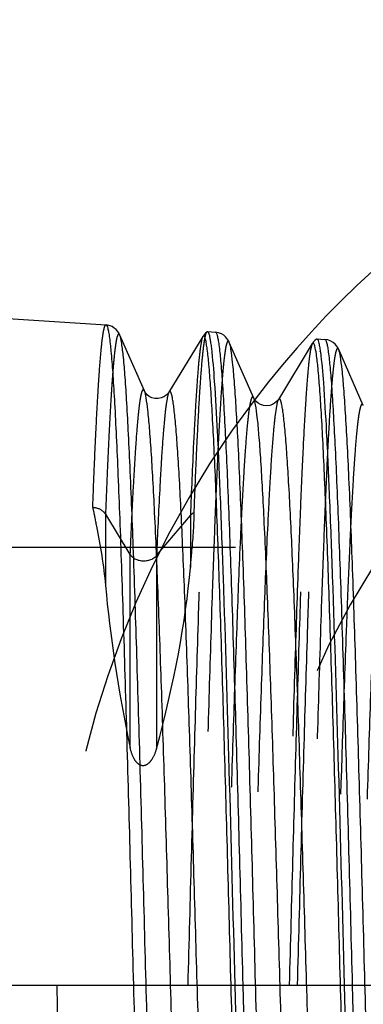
# Model space of a CAD drawing. Header units: millimetres. Extents: x 439 to 561, y 483 to 517.
# Tile 6 of 12: x 523.53 to 529.23, y 499.68 to 516. Entities that reach past the tile are written whole.
import ezdxf

# ---------------------------------------------------------------- set-up
doc = ezdxf.new("R2010")
doc.units = ezdxf.units.MM
doc.header["$LTSCALE"] = 65.185185
doc.linetypes.add('CENTER', pattern=[0.6, 0.375, -0.075, 0.075, -0.075])
doc.linetypes.add('HIDDEN', pattern=[0.2, 0.1, -0.1])
for name, color, linetype in [('ACHSEN_S', 7, 'CONTINUOUS'), ('KONST.EL_MIT_GEO', 7, 'CONTINUOUS'), ('KURVEN', 7, 'CONTINUOUS')]:
    doc.layers.add(name, color=color, linetype=linetype)

msp = doc.modelspace()

# ---------------------------------------------------------------- linework, layer by layer
at = {"layer": 'ACHSEN_S', "color": 2, "linetype": 'CENTER'}
msp.add_line((438.85, 500), (561.15, 500), dxfattribs=at)
at = {"layer": 'KONST.EL_MIT_GEO', "color": 7, "linetype": 'Continuous'}
for p, q in [((522.15, 511.128), (524.964, 510.941)), ((526.64, 510.828), (526.646, 510.83)), ((526.646, 510.83), (526.778, 510.821)), ((525.601, 509.846), (525.193, 510.773)), ((526.57, 510.751), (526.008, 509.828)), ((528.453, 510.707), (528.46, 510.709)), ((528.46, 510.709), (528.592, 510.701)), ((527.415, 509.726), (527.007, 510.652)), ((528.384, 510.631), (527.822, 509.707)), ((529.229, 509.605), (528.821, 510.532))]:
    msp.add_line(p, q, dxfattribs=at)
at = {"layer": 'KONST.EL_MIT_GEO', "color": 8, "linetype": 'HIDDEN'}
for p, q in [((524.955, 507.806), (524.955, 506.624)), ((524.955, 507.806), (525.361, 507.138)), ((525.802, 507.117), (526.363, 507.783)), ((526.363, 507.783), (526.363, 506.919)), ((540.15, 507.25), (512.35, 507.25)), ((525.361, 507.138), (525.361, 503.933)), ((525.802, 507.117), (525.802, 503.917))]:
    msp.add_line(p, q, dxfattribs=at)
at = {"layer": 'KONST.EL_MIT_GEO', "color": 7, "linetype": 'Continuous'}
for points in [[(525.193, 510.773), (525.19, 510.779), (525.182, 510.796), (525.171, 510.815), (525.155, 510.837), (525.132, 510.863), (525.102, 510.889), (525.064, 510.913), (525.015, 510.933), (524.964, 510.941)], [(526.64, 510.828), (526.613, 510.805), (526.59, 510.779), (526.572, 510.754), (526.57, 510.751)], [(527.007, 510.653), (527.004, 510.659), (526.996, 510.676), (526.985, 510.694), (526.969, 510.716), (526.946, 510.742), (526.916, 510.769), (526.878, 510.793), (526.829, 510.812), (526.778, 510.821)], [(528.453, 510.707), (528.427, 510.685), (528.404, 510.659), (528.386, 510.634), (528.384, 510.63)], [(528.821, 510.532), (528.818, 510.538), (528.81, 510.555), (528.799, 510.574), (528.783, 510.596), (528.761, 510.622), (528.73, 510.649), (528.692, 510.672), (528.643, 510.692), (528.592, 510.701)], [(526.008, 509.828), (525.998, 509.813), (525.981, 509.793), (525.956, 509.771), (525.923, 509.749), (525.879, 509.73), (525.826, 509.72), (525.774, 509.722), (525.726, 509.735), (525.682, 509.757), (525.649, 509.782), (525.628, 509.804), (525.615, 509.822), (525.606, 509.836), (525.601, 509.845), (525.6, 509.847)], [(527.822, 509.707), (527.817, 509.7), (527.806, 509.684), (527.786, 509.664), (527.759, 509.642), (527.723, 509.622), (527.678, 509.606), (527.625, 509.599), (527.573, 509.604), (527.526, 509.62), (527.485, 509.644), (527.455, 509.669), (527.436, 509.69), (527.425, 509.706), (527.418, 509.718), (527.415, 509.726)]]:
    msp.add_lwpolyline(points, dxfattribs=at)
msp.add_arc((525.369, 510.069), 3.177, 7.7303, 7.8755, dxfattribs=at)
at = {"layer": 'KONST.EL_MIT_GEO', "color": 8, "linetype": 'HIDDEN'}
for centre, major_axis, ratio, start_param, end_param in [((519.534, 499.67), (5.714, 11.126), 0.343074, -1.011085, -0.699871), ((529.564, 500.224), (-3.662, 10.587), 0.273585, 0.830655, 1.120137)]:
    msp.add_ellipse(centre, major_axis=major_axis, ratio=ratio, start_param=start_param, end_param=end_param, dxfattribs=at)
for points, knots in [([(524.744, 507.913), (524.753, 508.141), (524.77, 508.571), (524.797, 509.176), (524.824, 509.697), (524.851, 510.129), (524.877, 510.469), (524.901, 510.694), (524.92, 510.824), (524.935, 510.887), (524.945, 510.923), (524.958, 510.942), (524.964, 510.941)], [0, 0, 0, 0, 0.224885, 0.424193, 0.595922, 0.738593, 0.850961, 0.932027, 0.960643, 0.981282, 0.994089, 1, 1, 1, 1]), ([(526.325, 500), (526.344, 500.705), (526.38, 502.086), (526.436, 504.092), (526.483, 505.678), (526.522, 506.849), (526.55, 507.634), (526.578, 508.345), (526.606, 508.975), (526.634, 509.519), (526.662, 509.971), (526.689, 510.326), (526.713, 510.562), (526.733, 510.698), (526.748, 510.764), (526.758, 510.801), (526.772, 510.821), (526.778, 510.821)], [0, 0, 0, 0, 0.195033, 0.382515, 0.55528, 0.634035, 0.70668, 0.772513, 0.830906, 0.88129, 0.923191, 0.956208, 0.98004, 0.988452, 0.994521, 0.99828, 1, 1, 1, 1]), ([(526.425, 507.832), (526.434, 508.052), (526.45, 508.468), (526.477, 509.052), (526.503, 509.559), (526.529, 509.984), (526.555, 510.322), (526.578, 510.55), (526.598, 510.686), (526.61, 510.755), (526.623, 510.799), (526.633, 510.823), (526.64, 510.828)], [0, 0, 0, 0, 0.219325, 0.414505, 0.583671, 0.725444, 0.838659, 0.92236, 0.952959, 0.976005, 0.991559, 1, 1, 1, 1]), ([(525.193, 510.773), (525.19, 510.781), (525.181, 510.8), (525.161, 510.784), (525.155, 510.766), (525.143, 510.732), (525.131, 510.671), (525.117, 510.576), (525.102, 510.454), (525.088, 510.304), (525.073, 510.127), (525.058, 509.923), (525.038, 509.599), (525.012, 509.132), (524.983, 508.5), (524.965, 508.047), (524.955, 507.806)], [0, 0, 0, 0, 0.008047, 0.013811, 0.01942, 0.027212, 0.049587, 0.081121, 0.1218, 0.171566, 0.230294, 0.297827, 0.374, 0.551476, 0.760956, 1, 1, 1, 1]), ([(527.007, 510.653), (527.004, 510.66), (526.997, 510.678), (526.977, 510.666), (526.971, 510.651), (526.959, 510.621), (526.948, 510.566), (526.934, 510.483), (526.92, 510.373), (526.906, 510.239), (526.886, 510.011), (526.862, 509.666), (526.834, 509.183), (526.806, 508.61), (526.778, 507.955), (526.75, 507.222), (526.711, 506.113), (526.664, 504.593), (526.608, 502.65), (526.553, 500.604), (526.497, 498.535), (526.441, 496.521), (526.386, 494.64), (526.331, 492.963), (526.283, 491.724), (526.244, 490.883), (526.216, 490.379), (526.188, 489.968), (526.162, 489.652), (526.134, 489.436), (526.116, 489.323), (526.1, 489.287)], [0, 0, 0, 0, 0.001116, 0.001846, 0.002536, 0.003501, 0.006294, 0.010256, 0.01539, 0.021689, 0.029139, 0.047423, 0.070073, 0.096873, 0.127565, 0.161855, 0.199409, 0.282841, 0.374648, 0.471301, 0.569085, 0.664248, 0.753139, 0.832355, 0.898869, 0.926549, 0.950148, 0.969442, 0.984255, 0.994456, 1, 1, 1, 1]), ([(526.57, 510.751), (526.555, 510.725), (526.539, 510.636), (526.513, 510.466), (526.49, 510.209), (526.464, 509.871), (526.439, 509.454), (526.402, 508.749), (526.379, 508.184), (526.363, 507.783)], [0, 0, 0, 0, 0.030255, 0.088688, 0.175244, 0.289321, 0.430036, 0.596314, 1, 1, 1, 1]), ([(528.006, 500), (528.025, 500.688), (528.061, 502.038), (528.116, 503.999), (528.17, 505.81), (528.217, 507.194), (528.256, 508.176), (528.284, 508.802), (528.311, 509.345), (528.338, 509.801), (528.366, 510.165), (528.389, 510.409), (528.41, 510.555), (528.423, 510.629), (528.436, 510.676), (528.446, 510.702), (528.453, 510.707)], [0, 0, 0, 0, 0.192484, 0.377717, 0.548808, 0.699355, 0.765137, 0.82375, 0.874643, 0.917347, 0.951462, 0.976689, 0.985901, 0.992833, 0.997498, 1, 1, 1, 1]), ([(528.139, 500), (528.158, 500.697), (528.194, 502.063), (528.25, 504.047), (528.297, 505.615), (528.336, 506.773), (528.364, 507.549), (528.392, 508.252), (528.42, 508.875), (528.448, 509.413), (528.476, 509.86), (528.503, 510.211), (528.527, 510.444), (528.547, 510.579), (528.562, 510.644), (528.572, 510.681), (528.586, 510.701), (528.592, 510.7)], [0, 0, 0, 0, 0.195021, 0.382495, 0.555254, 0.634008, 0.706653, 0.772487, 0.830879, 0.881265, 0.923167, 0.956185, 0.980019, 0.988433, 0.994505, 0.998269, 1, 1, 1, 1]), ([(528.384, 510.63), (528.377, 510.619), (528.367, 510.586), (528.345, 510.487), (528.322, 510.298), (528.295, 509.998), (528.268, 509.602), (528.24, 509.113), (528.212, 508.535), (528.184, 507.875), (528.145, 506.849), (528.097, 505.415), (528.041, 503.55), (527.986, 501.548), (527.93, 499.486), (527.875, 497.443), (527.819, 495.497), (527.764, 493.724), (527.716, 492.385), (527.677, 491.45), (527.649, 490.867), (527.625, 490.435), (527.605, 490.135), (527.591, 489.945), (527.577, 489.779), (527.563, 489.638), (527.549, 489.521), (527.536, 489.43), (527.522, 489.361), (527.511, 489.323), (527.494, 489.292), (527.48, 489.304), (527.477, 489.309)], [0, 0, 0, 0, 0.001833, 0.004816, 0.014291, 0.028413, 0.047057, 0.07005, 0.097173, 0.128164, 0.162727, 0.241198, 0.329568, 0.424436, 0.522157, 0.618978, 0.711186, 0.795249, 0.867951, 0.899154, 0.926518, 0.949782, 0.959807, 0.968727, 0.976525, 0.983181, 0.988681, 0.993018, 0.996189, 0.998209, 0.99918, 1, 1, 1, 1]), ([(528.821, 510.532), (528.818, 510.539), (528.812, 510.557), (528.791, 510.546), (528.785, 510.531), (528.774, 510.501), (528.762, 510.448), (528.748, 510.366), (528.735, 510.258), (528.721, 510.126), (528.7, 509.901), (528.676, 509.56), (528.648, 509.083), (528.62, 508.517), (528.592, 507.87), (528.564, 507.146), (528.525, 506.05), (528.478, 504.547), (528.422, 502.626), (528.367, 500.604), (528.311, 498.558), (528.256, 496.566), (528.2, 494.706), (528.145, 493.047), (528.097, 491.822), (528.058, 490.989), (528.03, 490.491), (528.002, 490.083), (527.976, 489.77), (527.948, 489.556), (527.93, 489.444), (527.914, 489.408)], [0, 0, 0, 0, 0.001135, 0.001865, 0.00255, 0.003509, 0.006286, 0.010233, 0.015352, 0.021635, 0.029068, 0.047322, 0.069942, 0.096714, 0.12738, 0.161644, 0.199177, 0.282572, 0.374353, 0.470992, 0.568776, 0.66395, 0.752866, 0.832119, 0.89868, 0.926387, 0.950015, 0.969339, 0.984185, 0.994421, 1, 1, 1, 1]), ([(525.6, 509.847), (525.597, 509.854), (525.59, 509.873), (525.569, 509.863), (525.562, 509.847), (525.55, 509.817), (525.538, 509.762), (525.524, 509.677), (525.509, 509.566), (525.495, 509.43), (525.473, 509.198), (525.448, 508.847), (525.419, 508.356), (525.389, 507.776), (525.371, 507.36), (525.361, 507.138)], [0, 0, 0, 0, 0.009134, 0.014924, 0.020282, 0.027793, 0.049607, 0.080638, 0.120898, 0.170338, 0.228834, 0.37236, 0.550037, 0.760078, 1, 1, 1, 1]), ([(526.008, 509.828), (525.993, 509.803), (525.977, 509.72), (525.951, 509.563), (525.928, 509.327), (525.902, 509.018), (525.877, 508.638), (525.841, 507.996), (525.818, 507.481), (525.802, 507.117)], [0, 0, 0, 0, 0.031366, 0.090533, 0.177502, 0.291675, 0.432197, 0.598007, 1, 1, 1, 1]), ([(527.415, 509.726), (527.411, 509.734), (527.406, 509.75), (527.385, 509.745), (527.378, 509.731), (527.367, 509.705), (527.356, 509.658), (527.342, 509.584), (527.328, 509.487), (527.314, 509.367), (527.294, 509.161), (527.27, 508.85), (527.242, 508.413), (527.214, 507.895), (527.174, 507.056), (527.126, 505.848), (527.071, 504.241), (527.016, 502.469), (526.96, 500.602), (526.904, 498.712), (526.849, 496.869), (526.794, 495.147), (526.739, 493.609), (526.691, 492.472), (526.651, 491.698), (526.624, 491.233), (526.596, 490.852), (526.569, 490.558), (526.542, 490.355), (526.523, 490.249), (526.508, 490.214)], [0, 0, 0, 0, 0.00126, 0.002006, 0.002655, 0.003569, 0.006248, 0.010091, 0.015103, 0.021277, 0.028604, 0.046644, 0.069058, 0.09563, 0.126109, 0.197572, 0.280697, 0.372287, 0.468819, 0.566586, 0.661835, 0.750916, 0.830421, 0.897312, 0.92521, 0.949045, 0.968593, 0.983673, 0.994159, 1, 1, 1, 1]), ([(527.822, 509.707), (527.805, 509.679), (527.788, 509.582), (527.759, 509.398), (527.733, 509.119), (527.705, 508.754), (527.678, 508.304), (527.638, 507.547), (527.59, 506.429), (527.535, 504.913), (527.479, 503.206), (527.424, 501.375), (527.368, 499.491), (527.313, 497.626), (527.257, 495.85), (527.21, 494.459), (527.171, 493.442), (527.143, 492.768), (527.115, 492.164), (527.087, 491.635), (527.059, 491.186), (527.035, 490.864), (527.015, 490.649), (527.001, 490.522), (526.987, 490.417), (526.974, 490.335), (526.959, 490.275), (526.95, 490.24), (526.93, 490.215), (526.918, 490.227), (526.915, 490.233)], [0, 0, 0, 0, 0.005007, 0.014673, 0.028975, 0.047791, 0.070948, 0.098223, 0.164046, 0.24273, 0.331245, 0.426188, 0.523909, 0.620655, 0.712716, 0.796566, 0.834395, 0.869, 0.900053, 0.927256, 0.950353, 0.969128, 0.976838, 0.983407, 0.988823, 0.993077, 0.996168, 0.998121, 0.999073, 1, 1, 1, 1]), ([(529.229, 509.605), (529.225, 509.613), (529.22, 509.63), (529.193, 509.622), (529.184, 509.588), (529.169, 509.541), (529.156, 509.467), (529.142, 509.371), (529.128, 509.253), (529.108, 509.051), (529.084, 508.744), (529.056, 508.313), (529.028, 507.802), (529, 507.215), (528.972, 506.558), (528.933, 505.562), (528.864, 503.573), (528.792, 501.193), (528.719, 498.735), (528.663, 496.915), (528.608, 495.213), (528.553, 493.694), (528.505, 492.569), (528.465, 491.804), (528.438, 491.344), (528.41, 490.967), (528.384, 490.676), (528.356, 490.475), (528.337, 490.37), (528.322, 490.335)], [0, 0, 0, 0, 0.001283, 0.002033, 0.003576, 0.006237, 0.010062, 0.015055, 0.02121, 0.028517, 0.04652, 0.068897, 0.095436, 0.125883, 0.159942, 0.197289, 0.28037, 0.468444, 0.56621, 0.661474, 0.750586, 0.830134, 0.897083, 0.925014, 0.948885, 0.968469, 0.983589, 0.994116, 1, 1, 1, 1]), ([(529.636, 509.586), (529.619, 509.559), (529.602, 509.462), (529.573, 509.28), (529.547, 509.004), (529.519, 508.643), (529.491, 508.198), (529.452, 507.45), (529.404, 506.345), (529.349, 504.847), (529.293, 503.161), (529.238, 501.352), (529.182, 499.491), (529.126, 497.649), (529.071, 495.896), (529.023, 494.523), (528.985, 493.518), (528.957, 492.854), (528.929, 492.257), (528.901, 491.735), (528.873, 491.292), (528.849, 490.974), (528.829, 490.763), (528.815, 490.637), (528.801, 490.534), (528.788, 490.453), (528.773, 490.394), (528.764, 490.36), (528.744, 490.336), (528.732, 490.348), (528.729, 490.353)], [0, 0, 0, 0, 0.00504, 0.014738, 0.029069, 0.047913, 0.071096, 0.098395, 0.164259, 0.242974, 0.331511, 0.426462, 0.52418, 0.620911, 0.712947, 0.796763, 0.834572, 0.869155, 0.900185, 0.927363, 0.950436, 0.969184, 0.976883, 0.983439, 0.988842, 0.993084, 0.996165, 0.998108, 0.999058, 1, 1, 1, 1]), ([(524.744, 507.913), (524.765, 507.811), (524.851, 507.385), (524.926, 506.954), (524.955, 506.624)], [0, 0, 0, 0, 0.238117, 1, 1, 1, 1]), ([(524.955, 507.806), (524.946, 507.821), (524.891, 507.882), (524.806, 507.91), (524.744, 507.913)], [0, 0, 0, 0, 0.225396, 1, 1, 1, 1]), ([(526.363, 506.919), (526.37, 506.998), (526.399, 507.301), (526.425, 507.606), (526.425, 507.832)], [0, 0, 0, 0, 0.25991, 1, 1, 1, 1]), ([(525.361, 507.138), (525.365, 507.132), (525.383, 507.108), (525.407, 507.089), (525.426, 507.076)], [0, 0, 0, 0, 0.229598, 1, 1, 1, 1]), ([(525.361, 503.933), (525.374, 503.871), (525.405, 503.778), (525.478, 503.672), (525.574, 503.622), (525.671, 503.667), (525.75, 503.767), (525.786, 503.856), (525.802, 503.917)], [0, 0, 0, 0, 0.24812, 0.375131, 0.503661, 0.630508, 0.755134, 1, 1, 1, 1]), ([(525.871, 489.119), (525.878, 489.119), (525.891, 489.141), (525.902, 489.18), (525.916, 489.248), (525.936, 489.386), (525.961, 489.625), (525.988, 489.984), (526.015, 490.44), (526.043, 490.988), (526.071, 491.622), (526.099, 492.337), (526.127, 493.126), (526.166, 494.302), (526.214, 495.894), (526.269, 497.907), (526.306, 499.293), (526.325, 500)], [0, 0, 0, 0, 0.00183, 0.005736, 0.011942, 0.020485, 0.044538, 0.077729, 0.119753, 0.17022, 0.228651, 0.294485, 0.367095, 0.445779, 0.618308, 0.805436, 1, 1, 1, 1]), ([(527.553, 489.23), (527.559, 489.231), (527.572, 489.252), (527.583, 489.291), (527.598, 489.358), (527.618, 489.495), (527.642, 489.732), (527.669, 490.087), (527.697, 490.539), (527.725, 491.081), (527.753, 491.708), (527.781, 492.416), (527.809, 493.196), (527.848, 494.36), (527.895, 495.936), (527.951, 497.928), (527.987, 499.301), (528.006, 500)], [0, 0, 0, 0, 0.001839, 0.005749, 0.011962, 0.020505, 0.044562, 0.077752, 0.11978, 0.170246, 0.228678, 0.294512, 0.367118, 0.445801, 0.618323, 0.805445, 1, 1, 1, 1]), ([(527.685, 489.239), (527.692, 489.24), (527.705, 489.261), (527.716, 489.3), (527.73, 489.367), (527.75, 489.504), (527.775, 489.74), (527.802, 490.095), (527.829, 490.546), (527.857, 491.088), (527.885, 491.715), (527.913, 492.422), (527.941, 493.202), (527.98, 494.365), (528.028, 495.939), (528.083, 497.93), (528.12, 499.301), (528.139, 500)], [0, 0, 0, 0, 0.001839, 0.00575, 0.011963, 0.020506, 0.044564, 0.077754, 0.119782, 0.170248, 0.228679, 0.294512, 0.367119, 0.445802, 0.618325, 0.805445, 1, 1, 1, 1])]:
    msp.add_open_spline(points, degree=3, knots=knots, dxfattribs=at)
at = {"layer": 'KONST.EL_MIT_GEO', "color": 7, "linetype": 'Continuous'}
for points, knots in [([(524.964, 510.941), (524.971, 510.941), (524.984, 510.919), (524.995, 510.88), (525.009, 510.812), (525.029, 510.672), (525.054, 510.432), (525.081, 510.071), (525.108, 509.613), (525.136, 509.062), (525.164, 508.424), (525.192, 507.705), (525.22, 506.912), (525.259, 505.73), (525.307, 504.129), (525.362, 502.105), (525.399, 500.711), (525.418, 500)], [0, 0, 0, 0, 0.001824, 0.005728, 0.011933, 0.020473, 0.044526, 0.077715, 0.119738, 0.170207, 0.228637, 0.294472, 0.367082, 0.445768, 0.618299, 0.805432, 1, 1, 1, 1]), ([(526.646, 510.83), (526.655, 510.829), (526.67, 510.795), (526.676, 510.771), (526.68, 510.751)], [0, 0, 0, 0, 0.303513, 1, 1, 1, 1]), ([(526.778, 510.821), (526.785, 510.821), (526.798, 510.799), (526.809, 510.76), (526.823, 510.693), (526.843, 510.555), (526.868, 510.318), (526.895, 509.96), (526.922, 509.507), (526.95, 508.962), (526.978, 508.331), (527.006, 507.62), (527.034, 506.836), (527.073, 505.667), (527.121, 504.083), (527.176, 502.082), (527.213, 500.703), (527.232, 500)], [0, 0, 0, 0, 0.001834, 0.005742, 0.011953, 0.020495, 0.044551, 0.07774, 0.119767, 0.170233, 0.228664, 0.294498, 0.367106, 0.445791, 0.618316, 0.80544, 1, 1, 1, 1]), ([(526.1, 489.287), (526.097, 489.28), (526.09, 489.262), (526.07, 489.274), (526.064, 489.29), (526.052, 489.32), (526.041, 489.374), (526.027, 489.459), (526.013, 489.569), (525.999, 489.704), (525.979, 489.934), (525.955, 490.281), (525.927, 490.767), (525.899, 491.343), (525.871, 492.003), (525.843, 492.739), (525.804, 493.855), (525.757, 495.385), (525.701, 497.339), (525.645, 499.396), (525.59, 501.477), (525.534, 503.502), (525.479, 505.394), (525.424, 507.079), (525.376, 508.324), (525.336, 509.17), (525.309, 509.676), (525.281, 510.089), (525.255, 510.407), (525.227, 510.624), (525.209, 510.737), (525.193, 510.773)], [0, 0, 0, 0, 0.001107, 0.001837, 0.00253, 0.003498, 0.006298, 0.010268, 0.01541, 0.021716, 0.029174, 0.047472, 0.070137, 0.096951, 0.127656, 0.161958, 0.199524, 0.282973, 0.374793, 0.471453, 0.569238, 0.664394, 0.753273, 0.832471, 0.898962, 0.92663, 0.950213, 0.969492, 0.984289, 0.994474, 1, 1, 1, 1]), ([(526.587, 510.761), (526.583, 510.763), (526.575, 510.759), (526.572, 510.753), (526.57, 510.751)], [0, 0, 0, 0, 0.647703, 1, 1, 1, 1]), ([(527.468, 489.331), (527.453, 489.372), (527.434, 489.491), (527.408, 489.714), (527.382, 490.032), (527.355, 490.44), (527.328, 490.936), (527.289, 491.757), (527.243, 492.961), (527.189, 494.587), (527.135, 496.41), (527.081, 498.364), (527.027, 500.378), (526.973, 502.379), (526.919, 504.295), (526.865, 506.055), (526.819, 507.397), (526.781, 508.345), (526.754, 508.948), (526.727, 509.469), (526.7, 509.906), (526.674, 510.252), (526.65, 510.484), (526.63, 510.622), (526.617, 510.691), (526.605, 510.734), (526.594, 510.757), (526.587, 510.761)], [0, 0, 0, 0, 0.006105, 0.016632, 0.031522, 0.050649, 0.073844, 0.100898, 0.165565, 0.242306, 0.328336, 0.420537, 0.515566, 0.609982, 0.700371, 0.783468, 0.856275, 0.887982, 0.91617, 0.940584, 0.961008, 0.97726, 0.989204, 0.993531, 0.996757, 0.998892, 1, 1, 1, 1]), ([(526.68, 510.751), (526.681, 510.745), (526.687, 510.717), (526.692, 510.69), (526.695, 510.668)], [0, 0, 0, 0, 0.218144, 1, 1, 1, 1]), ([(526.695, 510.668), (526.696, 510.66), (526.702, 510.623), (526.707, 510.587), (526.71, 510.558)], [0, 0, 0, 0, 0.226392, 1, 1, 1, 1]), ([(528.46, 510.709), (528.471, 510.709), (528.487, 510.661), (528.495, 510.629), (528.5, 510.602)], [0, 0, 0, 0, 0.293354, 1, 1, 1, 1]), ([(528.592, 510.7), (528.599, 510.7), (528.612, 510.679), (528.623, 510.64), (528.637, 510.574), (528.657, 510.437), (528.682, 510.203), (528.709, 509.849), (528.736, 509.401), (528.764, 508.862), (528.792, 508.238), (528.82, 507.535), (528.848, 506.76), (528.887, 505.604), (528.935, 504.038), (528.99, 502.058), (529.027, 500.695), (529.046, 500)], [0, 0, 0, 0, 0.001845, 0.005759, 0.011973, 0.020518, 0.044577, 0.077768, 0.119797, 0.170263, 0.228693, 0.294526, 0.367132, 0.445814, 0.618334, 0.80545, 1, 1, 1, 1]), ([(526.71, 510.558), (526.732, 510.374), (526.767, 509.912), (526.814, 509.084), (526.86, 507.999), (526.928, 506.135), (527.007, 503.443), (527.067, 501.192), (527.099, 500)], [0, 0, 0, 0, 0.052523, 0.131736, 0.235445, 0.360737, 0.661415, 1, 1, 1, 1]), ([(527.914, 489.408), (527.911, 489.4), (527.904, 489.383), (527.884, 489.394), (527.878, 489.409), (527.867, 489.439), (527.855, 489.493), (527.841, 489.576), (527.827, 489.684), (527.813, 489.818), (527.793, 490.044), (527.769, 490.387), (527.741, 490.867), (527.713, 491.436), (527.685, 492.088), (527.657, 492.816), (527.618, 493.919), (527.571, 495.43), (527.515, 497.362), (527.46, 499.396), (527.404, 501.454), (527.349, 503.456), (527.293, 505.327), (527.238, 506.995), (527.19, 508.227), (527.151, 509.064), (527.123, 509.565), (527.095, 509.974), (527.069, 510.289), (527.041, 510.504), (527.023, 510.616), (527.007, 510.652)], [0, 0, 0, 0, 0.001125, 0.001855, 0.002543, 0.003505, 0.00629, 0.010245, 0.015371, 0.021662, 0.029104, 0.047373, 0.070008, 0.096794, 0.127473, 0.16175, 0.199294, 0.282707, 0.374502, 0.471148, 0.568931, 0.6641, 0.753003, 0.832238, 0.898775, 0.926468, 0.950082, 0.969391, 0.98422, 0.994439, 1, 1, 1, 1]), ([(529.277, 489.467), (529.263, 489.515), (529.243, 489.643), (529.217, 489.881), (529.191, 490.213), (529.151, 490.829), (529.105, 491.8), (529.052, 493.181), (528.998, 494.809), (528.944, 496.627), (528.89, 498.567), (528.836, 500.561), (528.782, 502.534), (528.728, 504.417), (528.674, 506.141), (528.628, 507.449), (528.59, 508.369), (528.563, 508.95), (528.536, 509.451), (528.509, 509.865), (528.482, 510.192), (528.458, 510.425), (528.433, 510.565), (528.416, 510.624), (528.402, 510.642), (528.396, 510.641)], [0, 0, 0, 0, 0.006935, 0.018292, 0.033993, 0.053907, 0.105618, 0.17156, 0.24934, 0.336136, 0.428801, 0.523975, 0.618215, 0.70811, 0.790415, 0.862159, 0.893247, 0.920763, 0.944459, 0.964125, 0.97959, 0.990723, 0.997455, 0.999193, 1, 1, 1, 1]), ([(528.5, 510.602), (528.501, 510.595), (528.507, 510.562), (528.512, 510.529), (528.516, 510.504)], [0, 0, 0, 0, 0.220779, 1, 1, 1, 1]), ([(528.517, 510.496), (528.54, 510.325), (528.576, 509.883), (528.623, 509.082), (528.67, 508.015), (528.739, 506.157), (528.82, 503.459), (528.881, 501.199), (528.913, 500)], [0, 0, 0, 0, 0.049381, 0.12651, 0.229182, 0.354409, 0.657322, 1, 1, 1, 1]), ([(529.728, 489.528), (529.725, 489.521), (529.719, 489.503), (529.698, 489.514), (529.692, 489.529), (529.681, 489.558), (529.669, 489.611), (529.655, 489.693), (529.642, 489.8), (529.628, 489.931), (529.608, 490.155), (529.583, 490.493), (529.556, 490.967), (529.528, 491.529), (529.5, 492.173), (529.471, 492.892), (529.433, 493.982), (529.363, 496.155), (529.291, 498.751), (529.218, 501.43), (529.163, 503.411), (529.107, 505.261), (529.052, 506.91), (529.005, 508.13), (528.965, 508.958), (528.937, 509.454), (528.909, 509.859), (528.883, 510.171), (528.855, 510.384), (528.837, 510.496), (528.821, 510.532)], [0, 0, 0, 0, 0.001144, 0.001875, 0.002557, 0.003512, 0.006282, 0.010221, 0.015332, 0.021607, 0.029032, 0.047271, 0.069876, 0.096633, 0.127286, 0.161537, 0.199059, 0.282435, 0.470835, 0.568618, 0.663799, 0.752727, 0.831999, 0.898584, 0.926304, 0.949947, 0.969287, 0.984149, 0.994403, 1, 1, 1, 1]), ([(526.507, 490.214), (526.504, 490.206), (526.499, 490.189), (526.478, 490.195), (526.471, 490.209), (526.46, 490.235), (526.448, 490.283), (526.434, 490.358), (526.421, 490.456), (526.407, 490.577), (526.387, 490.783), (526.362, 491.097), (526.335, 491.537), (526.307, 492.059), (526.267, 492.903), (526.219, 494.119), (526.164, 495.737), (526.109, 497.519), (526.053, 499.398), (525.997, 501.3), (525.942, 503.153), (525.886, 504.886), (525.831, 506.433), (525.784, 507.577), (525.744, 508.355), (525.716, 508.823), (525.689, 509.206), (525.662, 509.501), (525.635, 509.704), (525.616, 509.811), (525.601, 509.846)], [0, 0, 0, 0, 0.001251, 0.001994, 0.002647, 0.003565, 0.006253, 0.010103, 0.015125, 0.021309, 0.028644, 0.046703, 0.069132, 0.095723, 0.126216, 0.197707, 0.280855, 0.37246, 0.469, 0.566767, 0.662009, 0.751075, 0.830558, 0.897422, 0.925305, 0.949123, 0.968653, 0.983715, 0.994179, 1, 1, 1, 1]), ([(526.915, 490.233), (526.898, 490.261), (526.881, 490.358), (526.852, 490.543), (526.826, 490.824), (526.798, 491.191), (526.771, 491.643), (526.731, 492.404), (526.683, 493.528), (526.628, 495.054), (526.572, 496.771), (526.517, 498.613), (526.461, 500.509), (526.406, 502.386), (526.35, 504.172), (526.303, 505.572), (526.264, 506.596), (526.236, 507.274), (526.208, 507.882), (526.18, 508.415), (526.152, 508.867), (526.128, 509.191), (526.108, 509.407), (526.094, 509.536), (526.08, 509.642), (526.067, 509.724), (526.053, 509.785), (526.043, 509.82), (526.023, 509.845), (526.011, 509.833), (526.008, 509.828)], [0, 0, 0, 0, 0.004991, 0.014641, 0.028927, 0.047729, 0.07087, 0.098133, 0.163931, 0.242594, 0.331095, 0.42603, 0.523748, 0.620499, 0.712572, 0.79644, 0.834279, 0.868898, 0.899964, 0.927182, 0.950296, 0.969086, 0.976805, 0.983383, 0.988807, 0.993069, 0.99617, 0.998129, 0.999083, 1, 1, 1, 1]), ([(528.322, 490.334), (528.318, 490.327), (528.313, 490.31), (528.292, 490.315), (528.285, 490.329), (528.274, 490.354), (528.263, 490.401), (528.249, 490.475), (528.235, 490.571), (528.221, 490.69), (528.201, 490.894), (528.177, 491.203), (528.149, 491.637), (528.121, 492.152), (528.081, 492.985), (528.034, 494.185), (527.978, 495.782), (527.923, 497.542), (527.867, 499.397), (527.812, 501.277), (527.756, 503.108), (527.701, 504.82), (527.646, 506.349), (527.598, 507.48), (527.558, 508.249), (527.531, 508.712), (527.503, 509.091), (527.477, 509.383), (527.449, 509.585), (527.43, 509.691), (527.415, 509.726)], [0, 0, 0, 0, 0.001272, 0.00202, 0.002666, 0.003577, 0.006247, 0.01008, 0.015082, 0.021248, 0.028564, 0.046586, 0.06898, 0.095537, 0.125998, 0.197432, 0.280536, 0.37211, 0.468633, 0.566399, 0.661655, 0.750751, 0.830277, 0.897197, 0.925112, 0.948964, 0.968531, 0.983631, 0.994136, 1, 1, 1, 1]), ([(528.729, 490.353), (528.712, 490.381), (528.695, 490.478), (528.666, 490.661), (528.64, 490.939), (528.612, 491.302), (528.585, 491.75), (528.545, 492.501), (528.497, 493.613), (528.442, 495.121), (528.386, 496.817), (528.331, 498.637), (528.275, 500.51), (528.219, 502.364), (528.164, 504.128), (528.117, 505.51), (528.078, 506.521), (528.05, 507.19), (528.022, 507.79), (527.994, 508.316), (527.966, 508.762), (527.942, 509.082), (527.922, 509.294), (527.908, 509.421), (527.894, 509.525), (527.881, 509.606), (527.866, 509.666), (527.857, 509.7), (527.837, 509.725), (527.825, 509.712), (527.822, 509.707)], [0, 0, 0, 0, 0.005025, 0.014707, 0.029025, 0.047858, 0.071029, 0.09832, 0.16417, 0.242876, 0.331409, 0.426364, 0.524088, 0.620831, 0.712881, 0.796713, 0.834529, 0.869121, 0.900157, 0.927345, 0.950424, 0.969178, 0.976879, 0.98344, 0.988845, 0.993088, 0.996171, 0.998116, 0.999063, 1, 1, 1, 1]), ([(525.418, 500), (525.437, 499.292), (525.473, 497.902), (525.529, 495.885), (525.576, 494.29), (525.615, 493.113), (525.643, 492.324), (525.671, 491.609), (525.699, 490.975), (525.727, 490.428), (525.755, 489.974), (525.782, 489.616), (525.806, 489.38), (525.826, 489.243), (525.841, 489.176), (525.851, 489.139), (525.865, 489.118), (525.871, 489.119)], [0, 0, 0, 0, 0.195032, 0.382513, 0.555275, 0.634029, 0.706674, 0.772507, 0.830898, 0.881286, 0.923187, 0.956207, 0.980042, 0.988456, 0.994523, 0.998283, 1, 1, 1, 1]), ([(527.099, 500), (527.13, 498.832), (527.19, 496.624), (527.268, 493.979), (527.334, 492.138), (527.38, 491.056), (527.425, 490.218), (527.46, 489.745), (527.481, 489.554)], [0, 0, 0, 0, 0.335237, 0.633982, 0.759298, 0.863863, 0.944826, 1, 1, 1, 1]), ([(527.232, 500), (527.263, 498.839), (527.322, 496.642), (527.411, 493.645), (527.488, 491.526), (527.557, 490.25), (527.591, 489.773), (527.612, 489.58)], [0, 0, 0, 0, 0.334169, 0.63234, 0.862509, 0.944011, 1, 1, 1, 1]), ([(528.913, 500), (528.945, 498.843), (529.004, 496.656), (529.082, 494.038), (529.148, 492.216), (529.194, 491.146), (529.24, 490.32), (529.275, 489.853), (529.296, 489.665)], [0, 0, 0, 0, 0.335586, 0.634523, 0.759835, 0.864312, 0.945097, 1, 1, 1, 1]), ([(529.046, 500), (529.077, 498.851), (529.136, 496.676), (529.225, 493.711), (529.302, 491.615), (529.371, 490.354), (529.406, 489.883), (529.426, 489.693)], [0, 0, 0, 0, 0.334387, 0.63268, 0.862793, 0.944182, 1, 1, 1, 1])]:
    msp.add_open_spline(points, degree=3, knots=knots, dxfattribs=at)
msp.add_open_spline([(528.396, 510.641), (528.391, 510.64), (528.387, 510.635), (528.384, 510.631)], degree=3, dxfattribs=at)
at = {"layer": 'KONST.EL_MIT_GEO', "color": 8, "linetype": 'HIDDEN'}
for points in [[(526.425, 507.832), (526.402, 507.82), (526.38, 507.803), (526.363, 507.783)], [(525.426, 507.076), (525.51, 507.021), (525.636, 507.018), (525.727, 507.06)], [(525.802, 507.117), (525.783, 507.092), (525.756, 507.073), (525.727, 507.06)]]:
    msp.add_open_spline(points, degree=3, dxfattribs=at)
at = {"layer": 'KURVEN', "color": 40, "linetype": 'Continuous'}
msp.add_arc((540.15, 500), 16, 180, 142.6316, dxfattribs=at)
at = {"layer": 'KURVEN', "color": 8, "linetype": 'HIDDEN'}
for radius, start, end in [(12.8, 126.8111, 234.9901), (16, 142.6316, 180)]:
    msp.add_arc((540.15, 500), radius, start, end, dxfattribs=at)

doc.saveas('drawing.dxf')
